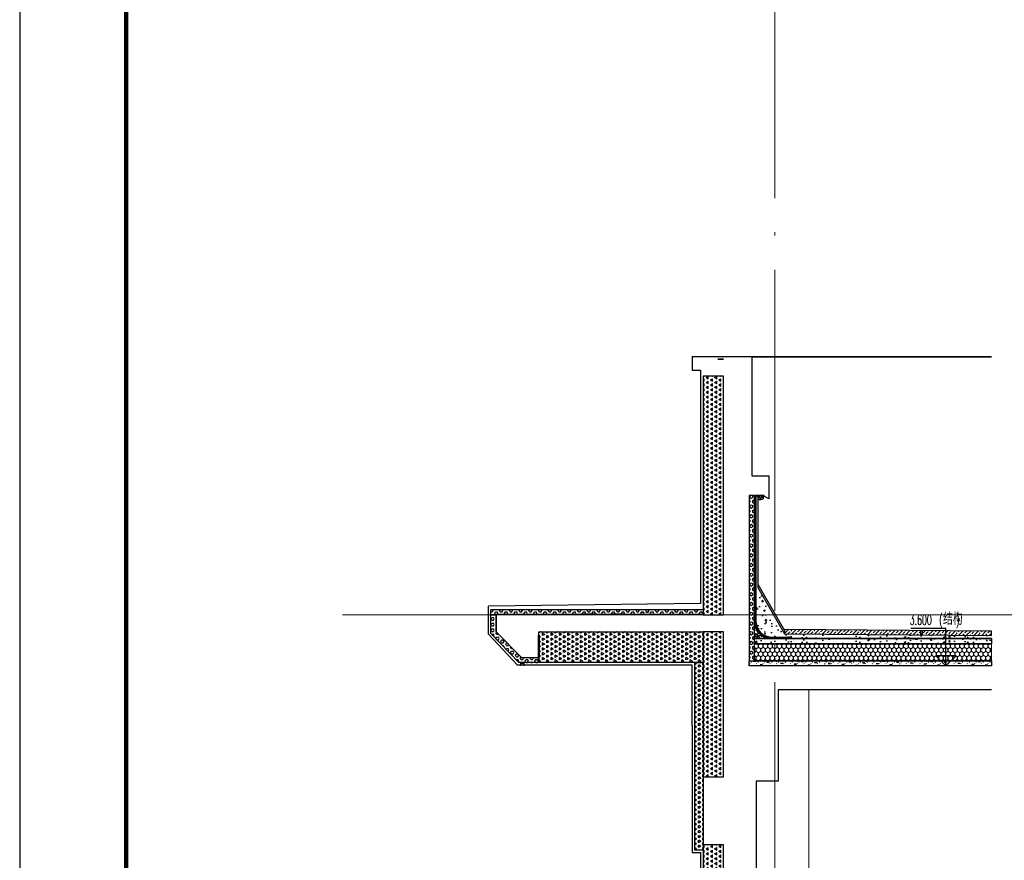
# Model space of a CAD drawing. Extents: x 447288 to 563800, y -194684 to 241749.
# Tile 23 of 91: x 462373 to 468149, y -160879 to -155949. Entities that reach past the tile are written whole.
import ezdxf

# ---------------------------------------------------------------- set-up
doc = ezdxf.new("R2010")
doc.units = 0
doc.header["$LTSCALE"] = 1000
for name, pattern in [('__DASH', [0.35, 0.25, -0.1]), ('DASH', [0.35, 0.25, -0.1]), ('DOTE', [2.4200000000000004, 2, -0.2, 0.02, -0.2])]:
    doc.linetypes.add(name, pattern=pattern)
doc.layers.get('0').update_dxf_attribs({"lineweight": 20})
doc.layers.add('A-ASIS', color=115, linetype='DASH', lineweight=0, plot=False)
for name, color, linetype in [('A-DIM_ELEV', 3, 'Continuous'), ('A-ELEV-LIN1', 40, 'Continuous'), ('A-ELEV-THIN', 7, 'Continuous'), ('A-OVER', 7, 'Continuous'), ('A-WATER-LAYER', 7, 'Continuous'), ('fill', 252, 'Continuous'), ('PUB_HATCH', 8, 'Continuous'), ('PUB_TEXT', 7, 'Continuous'), ('PUB_TITLE', 4, 'Continuous'), ('SURFACE', 6, 'Continuous'), ('主楼节点$0$13W$0$PUB_HATCH', 8, 'Continuous'), ('主楼节点$0$13W$0$SURFACE', 6, 'Continuous'), ('详图填充-建筑用保温砂浆', 8, 'Continuous'), ('详图填充-细石混凝土、混凝土', 8, 'Continuous'), ('详图现充-水泥砂浆', 8, 'Continuous')]:
    doc.layers.add(name, color=color, linetype=linetype)
for name, color, linetype, lineweight in [('DOTE', 10, 'DOTE', 9), ('WALL', 9, 'Continuous', 50), ('详图填充-防水层', 126, 'Continuous', 200)]:
    doc.layers.add(name, color=color, linetype=linetype, lineweight=lineweight)
doc.styles.add('_TCH_DIM', font='SIMPLEX.shx', dxfattribs={"width": 0.8, "bigfont": 'GBCBIG.shx'})

# ---------------------------------------------------------------- blocks, each defined once
blk = doc.blocks.new('*U155')
at = {"layer": 'fill'}
h = blk.add_hatch(dxfattribs=at)
h.set_pattern_fill('TRIANG', color=256, scale=10, angle=90, style=0)
h.set_pattern_definition([(150, (0, 3108.207791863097), (-24.74667295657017, -14.28749487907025), [14.2875, -14.2875]), (210, (0, 3108.207791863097), (-2.9565701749e-06, -28.57499487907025), [14.2875, -14.2875]), (90, (-12.37335, 3101.064041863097), (-24.74667, 14.2875), [14.2875, -14.2875])])
h.paths.add_polyline_path([(-20, 2029.103898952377), (100, 2029.103898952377), (100, 1179.10389291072), (-20, 1179.10389291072)])
at = {"layer": 'SURFACE'}
blk.add_lwpolyline([(-20, 2029.103898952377), (100, 2029.103898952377), (100, 1179.10389291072), (-20, 1179.10389291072)], close=True, dxfattribs=at)
blk = doc.blocks.new('*U135')
at = {"layer": 'fill'}
h = blk.add_hatch(dxfattribs=at)
h.set_pattern_fill('TRIANG', color=256, scale=10, angle=90, style=0)
h.set_pattern_definition([(150, (0, 3108.208515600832), (-24.74667295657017, -14.28749487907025), [14.2875, -14.2875]), (210, (0, 3108.208515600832), (-2.9565701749e-06, -28.57499487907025), [14.2875, -14.2875]), (90, (-12.37335, 3101.064765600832), (-24.74667, 14.2875), [14.2875, -14.2875])])
h.paths.add_polyline_path([(-20, 1679.104612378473), (100, 1679.104612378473), (100, 1529.10390322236), (-20, 1529.10390322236)])
at = {"layer": 'SURFACE'}
blk.add_lwpolyline([(-20, 1679.104612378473), (100, 1679.104612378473), (100, 1529.10390322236), (-20, 1529.10390322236)], close=True, dxfattribs=at)
blk = doc.blocks.new('*U157')
at = {"layer": 'fill'}
h = blk.add_hatch(dxfattribs=at)
h.set_pattern_fill('TRIANG', color=256, scale=10, angle=90, style=0)
h.set_pattern_definition([(150, (0, 4358.207794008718), (-24.74667295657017, -14.28749487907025), [14.2875, -14.2875]), (210, (0, 4358.207794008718), (-2.9565701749e-06, -28.57499487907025), [14.2875, -14.2875]), (90, (-12.37335, 4351.064044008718), (-24.74667, 14.2875), [14.2875, -14.2875])])
h.paths.add_polyline_path([(-20, 2929.103890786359), (100, 2929.103890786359), (100, 1529.10390322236), (-20, 1529.10390322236)])
at = {"layer": 'SURFACE'}
blk.add_lwpolyline([(-20, 2929.103890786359), (100, 2929.103890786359), (100, 1529.10390322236), (-20, 1529.10390322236)], close=True, dxfattribs=at)
blk = doc.blocks.new('20200108.10433330')
at = {"layer": 'PUB_HATCH'}
blk.add_hatch(color=251, dxfattribs=at).paths.add_polyline_path([(20, 15), (0, 15), (0, 0), (3, 0), (3, 12), (17, 12), (17, 0), (20, 0)])
at = {"layer": 'A-ELEV-THIN'}
blk.add_lwpolyline([(20, 15), (0, 15), (0, 0), (3, 0), (3, 12), (17, 12), (17, 0), (20, 0)], close=True, dxfattribs=at)

msp = doc.modelspace()

# ---------------------------------------------------------------- hatches: boundary and pattern name
h = msp.add_hatch()
h.set_pattern_fill('ANSI33', color=253, scale=9.999999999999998)
h.set_pattern_definition([(45, (-396717.2068702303, -189534.1893507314), (-22.45064030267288, 22.45064030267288), []), (45, (-396694.7562202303, -189534.1893507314), (-22.45064030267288, 22.45064030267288), [15.875, -7.9375])])
h.paths.add_polyline_path([(468074.4033928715, -159560.4940571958), (468074.6533803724, -159535.4953071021), (466860.0067380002, -159526.3261260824), (466860.0068065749, -159551.3273767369)])
at = {"layer": 'fill'}
h = msp.add_hatch(dxfattribs=at)
h.set_pattern_fill('TRIANG', color=256, scale=10, angle=90, style=0)
h.set_pattern_definition([(150, (-168012.2559470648, -179499.6722046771), (-24.74667295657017, -14.28749487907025), [14.2875, -14.2875]), (210, (-168012.2559470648, -179499.6722046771), (-2.9565701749e-06, -28.57499487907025), [14.2875, -14.2875]), (90, (-168024.6292970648, -179506.8159546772), (-24.74667, 14.2875), [14.2875, -14.2875])])
h.paths.add_polyline_path([(465417.9919952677, -159539.3124159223), (466383.0026809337, -159539.3124159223), (466383.0026809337, -159719.3124206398), (465417.9919952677, -159719.3124206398)])
h = msp.add_hatch(dxfattribs=at)
h.set_pattern_fill('TRIANG', color=256, scale=10, angle=90, style=0)
h.set_pattern_definition([(150, (-168012.2566833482, -179499.6722046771), (-24.74667295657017, -14.28749487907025), [14.2875, -14.2875]), (210, (-168012.2566833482, -179499.6722046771), (-2.9565701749e-06, -28.57499487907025), [14.2875, -14.2875]), (90, (-168024.6300333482, -179506.8159546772), (-24.74667, 14.2875), [14.2875, -14.2875])])
h.paths.add_polyline_path([(466332.9964629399, -159719.3124206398), (466382.9993891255, -159719.3124206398), (466382.9997547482, -160819.3124222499), (466332.9995719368, -160819.3124222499)])
at = {"layer": 'PUB_HATCH'}
h = msp.add_hatch(dxfattribs=at)
h.set_pattern_fill('ANSI37', color=256, scale=8)
h.set_pattern_definition([(45, (-692676.0292068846, -202803.9807261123), (-8.980256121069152, 8.980256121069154), []), (135, (-692676.0292068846, -202803.9807261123), (-8.980256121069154, -8.980256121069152), [])])
edge = h.paths.add_edge_path()
edge.add_line((466702.9995721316, -158763.7631733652), (466720.21733505, -158763.7631744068))
edge.add_arc((466718.3773037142, -158741.9874505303), 21.85332619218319, 274.8299740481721, 358.0013226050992)
edge.add_line((466740.21733505, -158742.7496159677), (466702.9995734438, -158742.7496161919))
edge.add_line((466702.9995734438, -158742.7496161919), (466702.9995721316, -158763.7631733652))
h = msp.add_hatch(dxfattribs=at)
h.set_pattern_fill('HONEY', color=256, scale=10, angle=90)
h.set_pattern_definition([(90, (-33877.37365178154, -18018.30464082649), (-13.74815, 23.8125), [15.875, -31.75]), (210, (-33877.37365178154, -18018.30464082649), (-13.74815492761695, -23.81249715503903), [15.875, -31.75]), (150, (-33877.37365178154, -18018.30464082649), (-27.49630492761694, 2.8449609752e-06), [-31.75, 15.875])])
h.paths.add_polyline_path([(466682.9995734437, -159609.3828717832), (466682.9995734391, -159639.3124165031), (466682.9995734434, -159639.3124165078), (466682.9995734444, -159709.3828717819), (468074.4033928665, -159709.3828717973), (468074.4033928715, -159609.3828717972)])
h = msp.add_hatch(dxfattribs=at)
h.set_pattern_fill('焦渣矿渣', color=256, scale=10)
h.set_pattern_definition([(0, (-32697.25853561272, -17968.23420659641), (20, 34.64), [4, -36]), (300, (-32697.25853561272, -17968.23420659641), (39.99911998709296, -0.0005080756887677), [4, -36]), (240, (-32693.25853561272, -17968.23420659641), (19.99911998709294, -34.64050807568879), [4, -36]), (270, (-32681.25853561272, -17968.23420659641), (40, -20.00000000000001), [6, -28.64]), (270, (-32677.25853561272, -17968.23420659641), (40, -20.00000000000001), [6, -28.64]), (270, (-32673.25853561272, -17968.23420659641), (40, -20.00000000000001), [6, -28.64])])
h.paths.add_polyline_path([(466652.9995734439, -159709.3828717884), (468074.4033928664, -159709.3828717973), (468074.4033928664, -159739.3124375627), (466652.9995734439, -159739.3124375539)])
at = {"layer": '主楼节点$0$13W$0$PUB_HATCH'}
h = msp.add_hatch(dxfattribs=at)
h.set_pattern_fill('HEX', color=256, scale=10, angle=360, style=0)
h.set_pattern_definition([(360, (964112.936447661, -1171461.399737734), (4e-15, 16.49778), [9.525, -19.05]), (119.9999999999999, (964112.936447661, -1171461.399737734), (-14.28749658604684, -8.248889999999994), [9.525, -19.05]), (59.99999999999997, (964122.4614476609, -1171461.399737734), (-14.28749658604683, 8.248890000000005), [9.525, -19.05])])
h.paths.add_polyline_path([(465138.0026793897, -159439.3124258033), (465138.0026793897, -159409.3124256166), (466382.9995719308, -159409.3124221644), (466382.9995719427, -159439.3124219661)])
h = msp.add_hatch(dxfattribs=at)
h.set_pattern_fill('HEX', color=256, scale=10, angle=360, style=0)
h.set_pattern_definition([(0, (-167964.2559424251, -179499.6722046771), (4e-15, 16.49778), [9.525, -19.05]), (119.9999999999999, (-167964.2559424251, -179499.6722046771), (-14.28749658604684, -8.248889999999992), [9.525, -19.05]), (59.99999999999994, (-167954.7309424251, -179499.6722046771), (-14.28749658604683, 8.248890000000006), [9.525, -19.05])])
h.paths.add_polyline_path([(465138.0026793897, -159439.312416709), (465168.0026793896, -159439.312416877), (465168.0026788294, -159539.3124148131), (465317.8579854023, -159689.3124144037), (465417.9919952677, -159689.3124149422), (465417.9919950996, -159719.3124149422), (465301.9663913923, -159719.3124143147), (465138.0026787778, -159548.5352842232)])
at = {"layer": '详图填充-建筑用保温砂浆'}
h = msp.add_hatch(dxfattribs=at)
h.set_pattern_fill('HEX', color=256, scale=10, angle=270, style=0)
h.set_pattern_definition([(270, (-32335.87757660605, -17638.82318037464), (16.49778, -3e-15), [9.525, -19.05]), (29.99999999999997, (-32335.87757660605, -17638.82318037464), (-8.248889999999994, 14.28749658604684), [9.525, -19.05]), (330, (-32335.87757660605, -17648.34818037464), (8.248890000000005, 14.28749658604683), [9.525, -19.05])])
h.paths.add_polyline_path([(466682.9995734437, -158739.6421310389), (466652.9995734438, -158739.6421310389), (466652.9995734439, -159709.3828717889), (466682.9995734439, -159709.3828717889)])
at = {"layer": '详图填充-细石混凝土、混凝土'}
h = msp.add_hatch(dxfattribs=at)
h.set_pattern_fill('混凝土', color=256, scale=15)
h.set_pattern_definition([(50, (-361.4564402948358, -51.44118479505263), (107.589027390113, -9.412820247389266), [11.25, -123.75]), (355, (-361.4564402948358, -51.44118479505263), (-20.81270004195, 112.8288200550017), [9, -99]), (100.4514, (-352.4906882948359, -52.22558579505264), (86.77640725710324, 103.415931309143), [9.5610285, -105.1713168]), (46.1842, (-361.4564402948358, -21.44118479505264), (160.0861572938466, -24.82785214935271), [16.875, -185.625]), (96.6356, (-348.1159285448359, -23.51018084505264), (140.1994058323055, 146.1176806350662), [14.3415432, -157.75695]), (351.1842000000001, (-361.4564402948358, -21.44118479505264), (140.1992917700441, 146.1177901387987), [13.5, -148.5]), (21, (-346.4564402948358, -28.94118479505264), (89.53605781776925, -60.39283359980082), [11.25, -123.75]), (326, (-346.4564402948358, -28.94118479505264), (36.49729978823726, 108.7725067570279), [9, -99]), (71.4514, (-338.9951053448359, -33.97392569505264), (126.0333942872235, 48.37957450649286), [9.5610285, -105.1713168]), (37.5, (-361.4564402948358, -51.44118479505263), (1.8239782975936, 49.93407807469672), [0, -97.80000000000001, 0, -100.5, 0, -99.375]), (7.499999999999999, (-361.4564402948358, -51.44118479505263), (39.46043061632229, 59.16175678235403), [0, -57.3, 0, -95.54999999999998, 0, -37.875]), (327.5, (-394.9064402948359, -51.44118479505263), (80.07336542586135, -3.383230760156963), [0, -37.5, 0, -117, 0, -155.25]), (317.5, (-409.9064402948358, -51.44118479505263), (87.47792540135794, 15.01574734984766), [0, -48.75, 0, -77.69999999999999, 0, -110.25])])
edge = h.paths.add_edge_path()
edge.add_line((466702.9995734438, -159279.382871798), (466860.0068065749, -159551.3273767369))
edge.add_line((466860.0068065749, -159551.3273767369), (468074.4033928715, -159560.4940571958))
edge.add_line((468074.4033928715, -159560.4940571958), (468074.4788741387, -159580.4943420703))
edge.add_line((468074.4788741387, -159580.4943420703), (466903.4186276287, -159576.3828717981))
edge.add_line((466903.4186276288, -159576.3828717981), (466797.2091005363, -159571.3828717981))
edge.add_arc((466789.9709914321, -159472.6762659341), 98.97163363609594, 180.1196065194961, 274.1939660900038, ccw=False)
edge.add_line((466690.9995734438, -159472.8828717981), (466690.9995734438, -159279.5732382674))
edge.add_line((466690.9995734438, -159279.5732382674), (466702.9995734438, -159279.382871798))
h = msp.add_hatch(dxfattribs=at)
h.set_pattern_fill('混凝土', color=256, scale=5)
h.set_pattern_definition([(50, (-467555.8775766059, -289973.8046408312), (35.86300913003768, -3.137606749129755), [3.75, -41.25]), (355, (-467555.8775766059, -289973.8046408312), (-6.93756668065, 37.6096066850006), [3, -33]), (100.4514, (-467552.8889926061, -289974.0661078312), (28.92546908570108, 34.47197710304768), [3.1870095, -35.0571056]), (46.18420000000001, (-467555.8775766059, -289963.8046408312), (53.36205243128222, -8.275950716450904), [5.624999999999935, -61.87499999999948]), (96.6356, (-467551.430739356, -289964.4943061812), (46.73313527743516, 48.70589354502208), [4.780514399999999, -52.58565]), (351.1842000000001, (-467555.8775766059, -289963.8046408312), (46.73309725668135, 48.70593004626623), [4.5, -49.5]), (21, (-467550.877576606, -289966.3046408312), (29.84535260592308, -20.13094453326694), [3.75, -41.25]), (326, (-467550.877576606, -289966.3046408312), (12.16576659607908, 36.25750225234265), [3, -33]), (71.4514, (-467548.3904649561, -289967.9822211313), (42.01113142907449, 16.12652483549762), [3.1870095, -35.0571056]), (37.5, (-467555.8775766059, -289973.8046408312), (0.6079927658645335, 16.64469269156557), [0, -32.6, 0, -33.5, 0, -33.125]), (7.499999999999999, (-467555.8775766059, -289973.8046408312), (13.15347687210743, 19.72058559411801), [0, -19.1, 0, -31.85, 0, -12.625]), (327.5, (-467567.027576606, -289973.8046408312), (26.69112180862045, -1.127743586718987), [0, -12.5, 0, -39, 0, -51.75]), (317.5, (-467572.027576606, -289973.8046408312), (29.15930846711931, 5.005249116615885), [0, -16.25, 0, -25.9, 0, -36.75])])
edge = h.paths.add_edge_path()
edge.add_line((466782.9995734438, -159579.3828717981), (466682.9995734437, -159579.3828717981))
edge.add_line((466682.9995734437, -159579.3828717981), (466682.9995734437, -159479.3828717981))
edge.add_arc((466782.9995734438, -159479.3828717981), 100, 540, 630)
h = msp.add_hatch(dxfattribs=at)
h.set_pattern_fill('混凝土', color=256, scale=15)
h.set_pattern_definition([(50, (-361.3809590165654, -80.3297145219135), (107.589027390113, -9.412820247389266), [11.25, -123.75]), (355, (-361.3809590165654, -80.3297145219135), (-20.81270004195, 112.8288200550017), [9, -99]), (100.4514, (-352.4152070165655, -81.1141155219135), (86.77640725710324, 103.415931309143), [9.5610285, -105.1713168]), (46.1842, (-361.3809590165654, -50.3297145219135), (160.0861572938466, -24.82785214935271), [16.875, -185.625]), (96.6356, (-348.0404472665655, -52.39871057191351), (140.1994058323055, 146.1176806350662), [14.3415432, -157.75695]), (351.1842000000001, (-361.3809590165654, -50.3297145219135), (140.1992917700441, 146.1177901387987), [13.5, -148.5]), (21, (-346.3809590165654, -57.8297145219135), (89.53605781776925, -60.39283359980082), [11.25, -123.75]), (326, (-346.3809590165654, -57.8297145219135), (36.49729978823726, 108.7725067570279), [9, -99]), (71.4514, (-338.9196240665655, -62.86245542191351), (126.0333942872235, 48.37957450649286), [9.5610285, -105.1713168]), (37.5, (-361.3809590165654, -80.3297145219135), (1.8239782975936, 49.93407807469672), [0, -97.80000000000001, 0, -100.5, 0, -99.375]), (7.499999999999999, (-361.3809590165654, -80.3297145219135), (39.46043061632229, 59.16175678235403), [0, -57.3, 0, -95.54999999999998, 0, -37.875]), (327.5, (-394.8309590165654, -80.3297145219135), (80.07336542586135, -3.383230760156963), [0, -37.5, 0, -117, 0, -155.25]), (317.5, (-409.8309590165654, -80.3297145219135), (87.47792540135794, 15.01574734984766), [0, -48.75, 0, -77.69999999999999, 0, -110.25])])
h.paths.add_polyline_path([(466682.9995734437, -159579.3828717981), (468074.4033928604, -159579.3828717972), (468074.4033928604, -159609.3828717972), (466682.9995734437, -159609.3828717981)])

# ---------------------------------------------------------------- linework, layer by layer
at = {"color": 0}
msp.add_line((467002.9995562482, -163339.3124165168), (467002.9995748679, -159879.3124354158), dxfattribs=at)
msp.add_lwpolyline([(466860.0068065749, -159551.3273767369), (466860.0067380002, -159526.3261260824)])
at = {"layer": 'A-ASIS'}
for points in [[(469022.4368748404, -159439.3124220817), (464267.7233944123, -159439.3124163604)], [(468074.4064957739, -159439.3124220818), (464397.6992128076, -159439.3124165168)]]:
    msp.add_lwpolyline(points, dxfattribs=at)
msp.add_lwpolyline([(466682.9995734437, -159609.3828717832), (468074.4033928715, -159609.3828717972), (468074.4033928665, -159709.3828717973), (466682.9995734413, -159709.382871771), (466682.9995734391, -159639.3124164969), (466682.9995734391, -159639.3124165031)], close=True, dxfattribs=at)
at = {"layer": 'A-DIM_ELEV'}
for p, q in [((467807.2660522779, -159519.6468369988, 1499.999999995), (467600.4733467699, -159519.6468369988, 1499.999999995)), ((467807.2660522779, -159739.3124262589, 1499.999999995), (467807.2660522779, -159519.6468369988, 1499.999999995)), ((467807.2660522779, -159739.3124262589, 1499.999999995), (467747.266052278, -159679.3124262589, 1499.999999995)), ((467867.266052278, -159679.3124262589, 1499.999999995), (467747.266052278, -159679.3124262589, 1499.999999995)), ((467807.2660522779, -159739.3124262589, 1499.999999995), (467867.266052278, -159679.3124262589, 1499.999999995))]:
    msp.add_line(p, q, dxfattribs=at)
at = {"layer": 'A-ELEV-LIN1'}
msp.add_lwpolyline([(468074.4033928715, -159560.4940571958), (468074.6533803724, -159535.4953071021), (466860.0067380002, -159526.3261260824), (466860.0068065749, -159551.3273767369)], close=True, dxfattribs=at)
for points in [[(467660.006823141, -159557.3660502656), (467660.0067545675, -159532.3652033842)], [(467670.0068233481, -159557.4415336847), (467670.0067547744, -159532.4406918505)]]:
    msp.add_lwpolyline(points, dxfattribs=at)
at = {"layer": 'A-ELEV-THIN'}
msp.add_lwpolyline([(466702.9995721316, -158763.7631733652), (466720.21733505, -158763.7631744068, 0.3797213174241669), (466740.21733505, -158742.7496164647), (466740.21733505, -158742.7496159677), (466702.9995734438, -158742.7496161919)], format="xyb", close=True, dxfattribs=at)
at = {"layer": 'A-ELEV-THIN', "linetype": '__DASH', "ltscale": 0.25, "const_width": 2}
msp.add_lwpolyline([(466383.0263305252, -159139.3124187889), (466383.0263305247, -159438.3124187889), (465168.0294379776, -159438.3124257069), (465168.0294387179, -159539.3124297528)], dxfattribs=at)
at = {"layer": 'A-ELEV-THIN'}
msp.add_lwpolyline([(466382.0263305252, -159139.3124187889), (466382.0263305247, -159437.3124187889), (465167.0294379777, -159437.3124257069), (465167.0294387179, -159539.3124297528)], dxfattribs=at)
at = {"layer": 'A-OVER'}
for points in [[(466667.99957155, -157927.1623918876), (466317.9997312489, -157924.3124337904), (466317.9997312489, -158004.3124336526), (466367.9995719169, -158004.3124335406), (466367.9995723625, -159373.3283287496), (465123.0026796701, -159389.248478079)], [(466317.9997312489, -157924.3124337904), (466667.99957155, -157927.1623918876), (466667.999571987, -158624.3124186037), (466767.9983295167, -158624.3124194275), (466767.9983283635, -158759.3124205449), (466740.2173316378, -158742.7496187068)], [(466317.9997312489, -157924.3124337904), (468074.406495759, -157924.3124337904)], [(466667.99957155, -157927.1623918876), (468074.406495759, -157927.1623918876)], [(466318.0026786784, -160089.3276511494), (466318.0026802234, -159734.3124189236), (465293.5357606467, -159734.3124142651), (465123.0026787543, -159552.7042939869), (465123.0026796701, -159389.248478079)], [(468074.4064957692, -159879.312435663), (466823.0026792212, -159879.3124353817), (466823.0026781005, -160414.3124268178), (466693.0220268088, -160414.3124268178), (466692.9833296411, -160669.3313970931), (466693.0011974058, -160669.3291915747), (466693.0041590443, -160959.307895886), (466633.0032629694, -160959.312425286)], [(466318.0026786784, -160089.3276511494), (466318.0026786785, -160834.3124222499), (466368.0026790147, -160834.3124222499), (466368.0026787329, -160984.3124221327)]]:
    msp.add_lwpolyline(points, dxfattribs=at)
msp.add_lwpolyline([(466502.9995715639, -157939.3124338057), (466502.9995715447, -157939.3124338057), (466467.9995715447, -157939.3124338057), (466467.9995715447, -157939.3124338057)], close=True, dxfattribs=at)
at = {"layer": 'A-WATER-LAYER'}
for points in [[(466682.9995734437, -158739.6421310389), (466682.9995734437, -159472.8828717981, 0.414213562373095), (466789.4995734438, -159579.3828717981), (466893.5035542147, -159579.3828717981)], [(466685.9995734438, -158739.6421310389), (466685.9995734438, -159472.8828717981, 0.4142135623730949), (466789.4995734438, -159576.3828717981), (466893.5035542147, -159576.3828717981)], [(466740.2169867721, -158739.6421310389), (466687.9995734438, -158739.6421310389), (466687.9995734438, -159472.8828717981, 0.4142135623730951), (466789.4995734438, -159574.3828717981), (466893.1345000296, -159574.3828717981), (466902.6805192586, -159579.3828717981), (468074.4033928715, -159579.3828717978)], [(466740.2169867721, -158742.7595318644), (466690.9995734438, -158742.7464190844), (466690.9995734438, -159472.8828717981, 0.4142135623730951), (466789.4995734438, -159571.3828717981), (466893.8726083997, -159571.3828717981), (466903.4186276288, -159576.3828717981), (468074.4033928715, -159576.3828717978)]]:
    msp.add_lwpolyline(points, format="xyb", dxfattribs=at)
for points in [[(466702.9995734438, -158742.7496161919), (466702.9995734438, -159279.382871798), (466860.0068065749, -159551.3273767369), (468074.4033928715, -159560.4940571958)], [(466702.9995734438, -159259.3828717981), (466860.0067517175, -159531.3272817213)]]:
    msp.add_lwpolyline(points, dxfattribs=at)
at = {"layer": 'DOTE'}
msp.add_line((466803.0882085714, -164255.3857349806), (466803.0882085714, -153885.2129588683), dxfattribs=at)
at = {"layer": 'PUB_HATCH'}
msp.add_lwpolyline([(466652.9995734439, -159709.3828717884), (468074.4033928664, -159709.3828717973), (468074.4033928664, -159739.3124375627), (466652.9995734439, -159739.3124375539)], close=True, dxfattribs=at)
at = {"layer": 'PUB_TITLE'}
msp.add_lwpolyline([(462373.1543495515, -164983.7049119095), (483398.1543495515, -164983.7049119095), (483398.1543495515, -150133.7049119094), (462373.1543495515, -150133.7049119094)], close=True, dxfattribs=at)
at = {"layer": 'PUB_TITLE', "const_width": 25}
msp.add_lwpolyline([(462998.1543495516, -164733.7049119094), (483148.1543495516, -164733.7049119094), (483148.1543495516, -150383.7049119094), (462998.1543495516, -150383.7049119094)], close=True, dxfattribs=at)
at = {"layer": 'SURFACE', "linetype": 'ByBlock'}
msp.add_lwpolyline([(466682.9995734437, -158739.6421310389), (466652.9995734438, -158739.6421310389), (466652.9995734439, -159709.3828717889), (466682.9995734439, -159709.3828717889)], close=True, dxfattribs=at)
at = {"layer": 'SURFACE'}
for points in [[(466682.9995734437, -159579.3828717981), (468074.4033928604, -159579.3828717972), (468074.4033928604, -159609.3828717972), (466682.9995734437, -159609.3828717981)], [(466332.9964629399, -159719.3124206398), (466382.9993891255, -159719.3124206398), (466382.9997547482, -160819.3124222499), (466332.9995719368, -160819.3124222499)]]:
    msp.add_lwpolyline(points, close=True, dxfattribs=at)
msp.add_lwpolyline([(468074.4033928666, -159709.3828717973), (468074.4033928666, -159709.3828717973), (466682.9995734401, -159709.3828717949), (466682.9995734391, -159639.3124164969), (466682.9995734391, -159639.3124165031), (466682.9995734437, -159609.3828717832), (468074.4033928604, -159609.3828717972)], dxfattribs=at)
at = {"layer": 'WALL', "color": 0}
msp.add_lwpolyline([(465417.9919952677, -159689.312414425), (465417.991995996, -159559.3124159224)], dxfattribs=at)
at = {"layer": '主楼节点$0$13W$0$SURFACE'}
for points in [[(465138.0026793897, -159439.3124258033), (465138.0026793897, -159409.3124256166), (466382.9995719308, -159409.3124221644), (466382.9995719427, -159439.3124219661)], [(465138.0026793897, -159439.312416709), (465168.0026793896, -159439.312416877), (465168.0026788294, -159539.3124148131), (465317.8579854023, -159689.3124144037), (465417.9919952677, -159689.3124149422), (465417.9919950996, -159719.3124149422), (465301.9663913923, -159719.3124143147), (465138.0026787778, -159548.5352842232)], [(465417.9919952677, -159539.3124159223), (466383.0026809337, -159539.3124159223), (466383.0026809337, -159719.3124206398), (465417.9919952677, -159719.3124206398)]]:
    msp.add_lwpolyline(points, close=True, dxfattribs=at)
at = {"layer": '详图填充-防水层', "linetype": 'DASH', "ltscale": 0.1, "const_width": 3}
for points in [[(466684.4995734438, -158739.6421310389), (466684.4995734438, -159472.8828717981, 0.4142135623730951), (466789.4995734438, -159577.8828717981), (466893.5035542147, -159577.8828717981)], [(466740.2169867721, -158741.2091473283), (466689.4995734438, -158741.209492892), (466689.4995734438, -159472.8828717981, 0.4142135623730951), (466789.4995734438, -159572.882871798), (466893.5035542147, -159572.882871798), (466903.0495734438, -159577.8828717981), (468074.4033928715, -159577.8828717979)]]:
    msp.add_lwpolyline(points, format="xyb", dxfattribs=at)
at = {"layer": '详图现充-水泥砂浆'}
msp.add_lwpolyline([(466782.9995734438, -159579.3828717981), (466682.9995734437, -159579.3828717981), (466682.9995734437, -159479.3828717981, 0.4142135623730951)], format="xyb", close=True, dxfattribs=at)

# ---------------------------------------------------------------- block references
at = {"xscale": -1}
for name, p in [('*U157', (466482.9995719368, -160968.4163220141)), ('*U155', (466482.9995719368, -161568.4163197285)), ('*U135', (466482.9995719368, -162468.4170319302))]:
    msp.add_blockref(name, p, dxfattribs=at)
msp.add_blockref('20200108.10433330', (465311.8557743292, -159734.3124144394))

# ---------------------------------------------------------------- texts
at = {"layer": 'PUB_TEXT', "style": '_TCH_DIM'}
for s, height, width, p in [('结构', 71.48936170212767, 0.8, (467790.0733467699, -159498.6468369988, 1499.999999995)), ('3.600', 59.5, 0.5647058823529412, (467594.4733467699, -159498.6468369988, 1499.999999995)), ('(', 59.5, 0.5647058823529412, (467767.67334677, -159498.6468369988, 1499.999999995)), (')', 59.5, 0.5647058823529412, (467866.3286659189, -159498.6468369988, 1499.999999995))]:
    msp.add_text(s, height=height, dxfattribs=dict(at, width=width)).set_placement(p)

doc.saveas('drawing.dxf')
